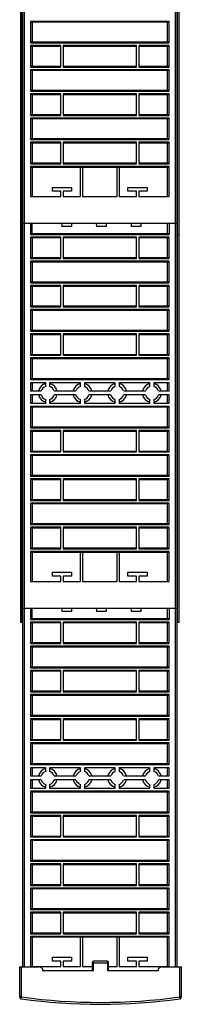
# Model space of a CAD drawing. Header units: millimetres. Extents: x 381 to 465, y 79 to 1097.
# Tile 1 of 2: x 381 to 465, y 79 to 588. Entities that reach past the tile are written whole.
import ezdxf

# ---------------------------------------------------------------- set-up
doc = ezdxf.new("R2010")
doc.units = ezdxf.units.MM
doc.header["$LTSCALE"] = 76.950113
doc.layers.get('0').update_dxf_attribs({"linetype": 'CONTINUOUS'})

msp = doc.modelspace()

# ---------------------------------------------------------------- linework, layer by layer
at = {"color": 7}
for p, q in [((381.77, 276.07), (381.77, 1078.07)), ((382.47, 276.07), (382.47, 1078.07)), ((382.67, 1078.07), (382.67, 98.07)), ((383.67, 98.07), (383.67, 1078.07)), ((461.87, 1078.07), (461.87, 98.07)), ((462.87, 98.07), (462.87, 1078.07)), ((462.99, 276.07), (462.99, 1078.07)), ((463.69, 1078.07), (463.69, 276.07)), ((386.87, 586.84), (386.87, 575.74)), ((458.67, 586.84), (386.87, 586.84)), ((386.93, 586.54), (458.62, 586.54)), ((387.67, 586.54), (387.67, 576.04)), ((457.87, 576.04), (457.87, 586.54)), ((458.67, 575.74), (458.67, 586.84)), ((386.87, 575.74), (458.67, 575.74)), ((458.62, 576.04), (386.93, 576.04)), ((386.87, 574.34), (386.87, 563.24)), ((402.57, 574.34), (386.87, 574.34)), ((386.93, 574.04), (402.57, 574.04)), ((387.67, 574.04), (387.67, 563.54)), ((402.57, 563.24), (402.57, 574.34)), ((403.77, 574.34), (403.77, 563.24)), ((441.77, 574.34), (403.77, 574.34)), ((403.77, 574.04), (441.77, 574.04)), ((441.77, 563.24), (441.77, 574.34)), ((458.67, 574.34), (442.97, 574.34)), ((442.97, 574.34), (442.97, 563.24)), ((442.97, 574.04), (458.62, 574.04)), ((457.87, 563.54), (457.87, 574.04)), ((458.67, 563.24), (458.67, 574.34)), ((386.87, 563.24), (402.57, 563.24)), ((386.87, 561.84), (386.87, 550.74)), ((458.67, 561.84), (386.87, 561.84)), ((402.57, 563.54), (386.93, 563.54)), ((386.93, 561.54), (458.62, 561.54)), ((387.67, 561.54), (387.67, 551.04)), ((441.77, 563.54), (403.77, 563.54)), ((403.77, 563.24), (441.77, 563.24)), ((458.62, 563.54), (442.97, 563.54)), ((442.97, 563.24), (458.67, 563.24)), ((457.87, 551.04), (457.87, 561.54)), ((458.67, 550.74), (458.67, 561.84)), ((382.67, 559.77), (382.47, 559.77)), ((462.99, 559.77), (462.87, 559.77)), ((386.87, 550.74), (458.67, 550.74)), ((458.62, 551.04), (386.93, 551.04)), ((382.47, 544.77), (382.67, 544.77)), ((386.87, 549.34), (386.87, 538.24)), ((402.57, 549.34), (386.87, 549.34)), ((386.93, 549.04), (402.57, 549.04)), ((387.67, 549.04), (387.67, 538.54)), ((402.57, 538.24), (402.57, 549.34)), ((441.77, 549.34), (403.77, 549.34)), ((403.77, 549.34), (403.77, 538.24)), ((403.77, 549.04), (441.77, 549.04)), ((441.77, 538.24), (441.77, 549.34)), ((458.67, 549.34), (442.97, 549.34)), ((442.97, 549.34), (442.97, 538.24)), ((442.97, 549.04), (458.62, 549.04)), ((457.87, 538.54), (457.87, 549.04)), ((458.67, 538.24), (458.67, 549.34)), ((462.87, 544.77), (462.99, 544.77)), ((386.87, 538.24), (402.57, 538.24)), ((386.87, 536.84), (386.87, 525.74)), ((458.67, 536.84), (386.87, 536.84)), ((402.57, 538.54), (386.93, 538.54)), ((386.93, 536.54), (458.62, 536.54)), ((387.67, 536.54), (387.67, 526.04)), ((441.77, 538.54), (403.77, 538.54)), ((403.77, 538.24), (441.77, 538.24)), ((458.62, 538.54), (442.97, 538.54)), ((442.97, 538.24), (458.67, 538.24)), ((457.87, 526.04), (457.87, 536.54)), ((458.67, 525.74), (458.67, 536.84)), ((386.87, 525.74), (458.67, 525.74)), ((402.57, 524.34), (386.87, 524.34)), ((386.87, 524.34), (386.87, 513.24)), ((458.62, 526.04), (386.93, 526.04)), ((402.57, 513.24), (402.57, 524.34)), ((441.77, 524.34), (403.77, 524.34)), ((403.77, 524.34), (403.77, 513.24)), ((441.77, 513.24), (441.77, 524.34)), ((458.67, 524.34), (442.97, 524.34)), ((442.97, 524.34), (442.97, 513.24)), ((458.67, 513.24), (458.67, 524.34)), ((386.93, 524.04), (402.57, 524.04)), ((387.67, 524.04), (387.67, 513.54)), ((403.77, 524.04), (441.77, 524.04)), ((442.97, 524.04), (458.62, 524.04)), ((457.87, 513.54), (457.87, 524.04)), ((386.87, 513.24), (402.57, 513.24)), ((458.67, 511.84), (386.87, 511.84)), ((386.87, 511.84), (386.87, 496.29)), ((402.57, 513.54), (386.93, 513.54)), ((386.93, 511.54), (458.62, 511.54)), ((387.67, 511.54), (387.67, 496.29)), ((441.77, 513.54), (403.77, 513.54)), ((403.77, 513.24), (441.77, 513.24)), ((412.77, 496.29), (412.77, 511.54)), ((413.77, 511.54), (413.77, 496.29)), ((431.77, 496.29), (431.77, 511.54)), ((432.77, 511.54), (432.77, 496.29)), ((458.62, 513.54), (442.97, 513.54)), ((442.97, 513.24), (458.67, 513.24)), ((457.87, 496.29), (457.87, 511.54)), ((458.67, 496.29), (458.67, 511.84)), ((382.67, 506.27), (382.47, 506.27)), ((462.99, 506.27), (462.87, 506.27)), ((398.17, 501.04), (408.17, 501.04)), ((398.17, 499.04), (398.17, 501.04)), ((402.57, 499.04), (398.17, 499.04)), ((402.57, 496.29), (402.57, 499.04)), ((408.17, 499.04), (403.77, 499.04)), ((403.77, 499.04), (403.77, 496.29)), ((408.17, 501.04), (408.17, 499.04)), ((437.37, 501.04), (447.37, 501.04)), ((437.37, 499.04), (437.37, 501.04)), ((441.77, 499.04), (437.37, 499.04)), ((441.77, 496.29), (441.77, 499.04)), ((447.37, 499.04), (442.97, 499.04)), ((442.97, 499.04), (442.97, 496.29)), ((447.37, 501.04), (447.37, 499.04)), ((386.87, 496.29), (402.57, 496.29)), ((403.77, 496.29), (412.77, 496.29)), ((413.77, 496.29), (431.77, 496.29)), ((432.77, 496.29), (441.77, 496.29)), ((442.97, 496.29), (458.67, 496.29)), ((382.47, 491.27), (382.67, 491.27)), ((462.87, 491.27), (462.99, 491.27)), ((382.67, 482.59), (462.87, 482.59)), ((386.87, 482.59), (386.87, 476.74)), ((387.67, 477.04), (387.67, 482.59)), ((402.94, 482.59), (403, 480.76)), ((408.09, 480.76), (403, 480.76)), ((408.09, 482.59), (408.09, 480.76)), ((420.94, 482.59), (421, 480.76)), ((426.09, 480.76), (421, 480.76)), ((426.09, 482.59), (426.09, 480.76)), ((438.94, 482.59), (439, 480.76)), ((444.09, 480.76), (439, 480.76)), ((444.09, 482.59), (444.09, 480.76)), ((457.87, 477.04), (457.87, 482.59)), ((458.67, 482.59), (458.67, 476.74)), ((382.67, 476.57), (381.77, 476.57)), ((386.87, 476.74), (458.67, 476.74)), ((402.57, 475.34), (386.87, 475.34)), ((386.87, 475.34), (386.87, 464.24)), ((458.62, 477.04), (386.93, 477.04)), ((386.93, 475.04), (402.57, 475.04)), ((387.67, 475.04), (387.67, 464.54)), ((402.57, 464.24), (402.57, 475.34)), ((441.77, 475.34), (403.77, 475.34)), ((403.77, 475.34), (403.77, 464.24)), ((403.77, 475.04), (441.77, 475.04)), ((441.77, 464.24), (441.77, 475.34)), ((458.67, 475.34), (442.97, 475.34)), ((442.97, 475.34), (442.97, 464.24)), ((442.97, 475.04), (458.62, 475.04)), ((457.87, 464.54), (457.87, 475.04)), ((458.67, 464.24), (458.67, 475.34)), ((463.69, 476.57), (462.87, 476.57)), ((382.67, 467.67), (382.47, 467.67)), ((386.87, 464.24), (402.57, 464.24)), ((402.57, 464.54), (386.93, 464.54)), ((441.77, 464.54), (403.77, 464.54)), ((403.77, 464.24), (441.77, 464.24)), ((458.62, 464.54), (442.97, 464.54)), ((442.97, 464.24), (458.67, 464.24)), ((462.99, 467.67), (462.87, 467.67)), ((458.67, 462.84), (386.87, 462.84)), ((386.87, 462.84), (386.87, 451.74)), ((386.93, 462.54), (458.62, 462.54)), ((387.67, 462.54), (387.67, 452.04)), ((457.87, 452.04), (457.87, 462.54)), ((458.67, 451.74), (458.67, 462.84)), ((382.47, 452.67), (382.67, 452.67)), ((386.87, 451.74), (458.67, 451.74)), ((402.57, 450.34), (386.87, 450.34)), ((386.87, 450.34), (386.87, 439.24)), ((458.62, 452.04), (386.93, 452.04)), ((386.93, 450.04), (402.57, 450.04)), ((387.67, 450.04), (387.67, 439.54)), ((402.57, 439.24), (402.57, 450.34)), ((441.77, 450.34), (403.77, 450.34)), ((403.77, 450.34), (403.77, 439.24)), ((403.77, 450.04), (441.77, 450.04)), ((441.77, 439.24), (441.77, 450.34)), ((458.67, 450.34), (442.97, 450.34)), ((442.97, 450.34), (442.97, 439.24)), ((442.97, 450.04), (458.62, 450.04)), ((457.87, 439.54), (457.87, 450.04)), ((458.67, 439.24), (458.67, 450.34)), ((462.87, 452.67), (462.99, 452.67)), ((386.87, 439.24), (402.57, 439.24)), ((458.67, 437.84), (386.87, 437.84)), ((386.87, 437.84), (386.87, 426.74)), ((402.57, 439.54), (386.93, 439.54)), ((441.77, 439.54), (403.77, 439.54)), ((403.77, 439.24), (441.77, 439.24)), ((458.62, 439.54), (442.97, 439.54)), ((442.97, 439.24), (458.67, 439.24)), ((458.67, 426.74), (458.67, 437.84)), ((386.93, 437.54), (458.62, 437.54)), ((387.67, 437.54), (387.67, 427.04)), ((457.87, 427.04), (457.87, 437.54)), ((386.87, 426.74), (458.67, 426.74)), ((402.57, 425.34), (386.87, 425.34)), ((386.87, 425.34), (386.87, 414.24)), ((458.62, 427.04), (386.93, 427.04)), ((386.93, 425.04), (402.57, 425.04)), ((387.67, 425.04), (387.67, 414.54)), ((402.57, 414.24), (402.57, 425.34)), ((441.77, 425.34), (403.77, 425.34)), ((403.77, 425.34), (403.77, 414.24)), ((403.77, 425.04), (441.77, 425.04)), ((441.77, 414.24), (441.77, 425.34)), ((458.67, 425.34), (442.97, 425.34)), ((442.97, 425.34), (442.97, 414.24)), ((442.97, 425.04), (458.62, 425.04)), ((457.87, 414.54), (457.87, 425.04)), ((458.67, 414.24), (458.67, 425.34)), ((382.67, 413.47), (382.47, 413.47)), ((386.87, 414.24), (402.57, 414.24)), ((458.67, 412.84), (386.87, 412.84)), ((386.87, 412.84), (386.87, 401.74)), ((402.57, 414.54), (386.93, 414.54)), ((386.93, 412.54), (458.62, 412.54)), ((387.67, 412.54), (387.67, 402.04)), ((441.77, 414.54), (403.77, 414.54)), ((403.77, 414.24), (441.77, 414.24)), ((458.62, 414.54), (442.97, 414.54)), ((442.97, 414.24), (458.67, 414.24)), ((457.87, 402.04), (457.87, 412.54)), ((458.67, 401.74), (458.67, 412.84)), ((462.99, 413.47), (462.87, 413.47)), ((382.47, 398.47), (382.67, 398.47)), ((386.87, 401.74), (458.67, 401.74)), ((394.77, 400.04), (386.87, 400.04)), ((386.87, 400.04), (386.87, 395.79)), ((458.62, 402.04), (386.93, 402.04)), ((387.67, 400.04), (387.67, 395.79)), ((394.77, 398.15), (394.77, 400.04)), ((412.77, 400.04), (396.77, 400.04)), ((396.77, 400.04), (396.77, 398.15)), ((412.77, 398.15), (412.77, 400.04)), ((430.77, 400.04), (414.77, 400.04)), ((414.77, 400.04), (414.77, 398.15)), ((430.77, 398.15), (430.77, 400.04)), ((448.77, 400.04), (432.77, 400.04)), ((432.77, 400.04), (432.77, 398.15)), ((448.77, 398.15), (448.77, 400.04)), ((458.67, 400.04), (450.77, 400.04)), ((450.77, 400.04), (450.77, 398.15)), ((457.87, 395.79), (457.87, 400.04)), ((458.67, 395.79), (458.67, 400.04)), ((462.87, 398.47), (462.99, 398.47)), ((386.87, 395.79), (392.42, 395.79)), ((392.42, 393.79), (386.87, 393.79)), ((386.87, 393.79), (386.87, 389.54)), ((387.67, 393.79), (387.67, 389.54)), ((399.13, 395.79), (410.42, 395.79)), ((410.42, 393.79), (399.13, 393.79)), ((417.13, 395.79), (428.42, 395.79)), ((428.42, 393.79), (417.13, 393.79)), ((435.13, 395.79), (446.42, 395.79)), ((446.42, 393.79), (435.13, 393.79)), ((453.13, 395.79), (458.67, 395.79)), ((458.67, 393.79), (453.13, 393.79)), ((457.87, 389.54), (457.87, 393.79)), ((458.67, 389.54), (458.67, 393.79)), ((386.87, 389.54), (394.77, 389.54)), ((458.67, 387.84), (386.87, 387.84)), ((386.87, 387.84), (386.87, 376.74)), ((386.93, 387.54), (458.62, 387.54)), ((387.67, 387.54), (387.67, 377.04)), ((394.77, 389.54), (394.77, 391.44)), ((396.77, 391.44), (396.77, 389.54)), ((396.77, 389.54), (412.77, 389.54)), ((412.77, 389.54), (412.77, 391.44)), ((414.77, 391.44), (414.77, 389.54)), ((414.77, 389.54), (430.77, 389.54)), ((430.77, 389.54), (430.77, 391.44)), ((432.77, 391.44), (432.77, 389.54)), ((432.77, 389.54), (448.77, 389.54)), ((448.77, 389.54), (448.77, 391.44)), ((450.77, 391.44), (450.77, 389.54)), ((450.77, 389.54), (458.67, 389.54)), ((457.87, 377.04), (457.87, 387.54)), ((458.67, 376.74), (458.67, 387.84)), ((386.87, 376.74), (458.67, 376.74)), ((458.62, 377.04), (386.93, 377.04)), ((402.57, 375.34), (386.87, 375.34)), ((386.87, 375.34), (386.87, 364.24)), ((386.93, 375.04), (402.57, 375.04)), ((387.67, 375.04), (387.67, 364.54)), ((402.57, 364.24), (402.57, 375.34)), ((441.77, 375.34), (403.77, 375.34)), ((403.77, 375.34), (403.77, 364.24)), ((403.77, 375.04), (441.77, 375.04)), ((441.77, 364.24), (441.77, 375.34)), ((458.67, 375.34), (442.97, 375.34)), ((442.97, 375.34), (442.97, 364.24)), ((442.97, 375.04), (458.62, 375.04)), ((457.87, 364.54), (457.87, 375.04)), ((458.67, 364.24), (458.67, 375.34)), ((386.87, 364.24), (402.57, 364.24)), ((458.67, 362.84), (386.87, 362.84)), ((386.87, 362.84), (386.87, 351.74)), ((402.57, 364.54), (386.93, 364.54)), ((386.93, 362.54), (458.62, 362.54)), ((387.67, 362.54), (387.67, 352.04)), ((441.77, 364.54), (403.77, 364.54)), ((403.77, 364.24), (441.77, 364.24)), ((458.62, 364.54), (442.97, 364.54)), ((442.97, 364.24), (458.67, 364.24)), ((457.87, 352.04), (457.87, 362.54)), ((458.67, 351.74), (458.67, 362.84)), ((382.67, 359.27), (382.47, 359.27)), ((462.99, 359.27), (462.87, 359.27)), ((386.87, 351.74), (458.67, 351.74)), ((458.62, 352.04), (386.93, 352.04)), ((402.57, 350.34), (386.87, 350.34)), ((386.87, 350.34), (386.87, 339.24)), ((386.93, 350.04), (402.57, 350.04)), ((387.67, 350.04), (387.67, 339.54)), ((402.57, 339.24), (402.57, 350.34)), ((441.77, 350.34), (403.77, 350.34)), ((403.77, 350.34), (403.77, 339.24)), ((403.77, 350.04), (441.77, 350.04)), ((441.77, 339.24), (441.77, 350.34)), ((458.67, 350.34), (442.97, 350.34)), ((442.97, 350.34), (442.97, 339.24)), ((442.97, 350.04), (458.62, 350.04)), ((457.87, 339.54), (457.87, 350.04)), ((458.67, 339.24), (458.67, 350.34)), ((382.47, 344.27), (382.67, 344.27)), ((462.87, 344.27), (462.99, 344.27)), ((386.87, 339.24), (402.57, 339.24)), ((458.67, 337.84), (386.87, 337.84)), ((386.87, 337.84), (386.87, 326.74)), ((402.57, 339.54), (386.93, 339.54)), ((386.93, 337.54), (458.62, 337.54)), ((387.67, 337.54), (387.67, 327.04)), ((441.77, 339.54), (403.77, 339.54)), ((403.77, 339.24), (441.77, 339.24)), ((458.62, 339.54), (442.97, 339.54)), ((442.97, 339.24), (458.67, 339.24)), ((457.87, 327.04), (457.87, 337.54)), ((458.67, 326.74), (458.67, 337.84)), ((386.87, 326.74), (458.67, 326.74)), ((458.62, 327.04), (386.93, 327.04)), ((402.57, 325.34), (386.87, 325.34)), ((386.87, 325.34), (386.87, 314.24)), ((386.93, 325.04), (402.57, 325.04)), ((387.67, 325.04), (387.67, 314.54)), ((402.57, 314.24), (402.57, 325.34)), ((441.77, 325.34), (403.77, 325.34)), ((403.77, 325.34), (403.77, 314.24)), ((403.77, 325.04), (441.77, 325.04)), ((441.77, 314.24), (441.77, 325.34)), ((458.67, 325.34), (442.97, 325.34)), ((442.97, 325.34), (442.97, 314.24)), ((442.97, 325.04), (458.62, 325.04)), ((457.87, 314.54), (457.87, 325.04)), ((458.67, 314.24), (458.67, 325.34)), ((386.87, 314.24), (402.57, 314.24)), ((458.67, 312.84), (386.87, 312.84)), ((386.87, 312.84), (386.87, 297.29)), ((402.57, 314.54), (386.93, 314.54)), ((386.93, 312.54), (458.62, 312.54)), ((387.67, 312.54), (387.67, 297.29)), ((441.77, 314.54), (403.77, 314.54)), ((403.77, 314.24), (441.77, 314.24)), ((412.77, 297.29), (412.77, 312.54)), ((413.77, 312.54), (413.77, 297.29)), ((431.77, 297.29), (431.77, 312.54)), ((432.77, 312.54), (432.77, 297.29)), ((458.62, 314.54), (442.97, 314.54)), ((442.97, 314.24), (458.67, 314.24)), ((457.87, 297.29), (457.87, 312.54)), ((458.67, 297.29), (458.67, 312.84)), ((382.67, 305.77), (382.47, 305.77)), ((462.99, 305.77), (462.87, 305.77)), ((398.17, 302.04), (408.17, 302.04)), ((398.17, 300.04), (398.17, 302.04)), ((408.17, 302.04), (408.17, 300.04)), ((437.37, 302.04), (447.37, 302.04)), ((437.37, 300.04), (437.37, 302.04)), ((447.37, 302.04), (447.37, 300.04)), ((386.87, 297.29), (402.57, 297.29)), ((402.57, 300.04), (398.17, 300.04)), ((402.57, 297.29), (402.57, 300.04)), ((408.17, 300.04), (403.77, 300.04)), ((403.77, 300.04), (403.77, 297.29)), ((403.77, 297.29), (412.77, 297.29)), ((413.77, 297.29), (431.77, 297.29)), ((432.77, 297.29), (441.77, 297.29)), ((441.77, 300.04), (437.37, 300.04)), ((441.77, 297.29), (441.77, 300.04)), ((447.37, 300.04), (442.97, 300.04)), ((442.97, 300.04), (442.97, 297.29)), ((442.97, 297.29), (458.67, 297.29)), ((382.47, 290.77), (382.67, 290.77)), ((462.87, 290.77), (462.99, 290.77)), ((382.67, 283.59), (462.87, 283.59)), ((386.87, 283.59), (386.87, 277.74)), ((387.67, 278.04), (387.67, 283.59)), ((402.94, 283.59), (403, 281.76)), ((408.09, 281.76), (403, 281.76)), ((408.09, 283.59), (408.09, 281.76)), ((420.94, 283.59), (421, 281.76)), ((426.09, 281.76), (421, 281.76)), ((426.09, 283.59), (426.09, 281.76)), ((438.94, 283.59), (439, 281.76)), ((444.09, 281.76), (439, 281.76)), ((444.09, 283.59), (444.09, 281.76)), ((457.87, 278.04), (457.87, 283.59)), ((458.67, 283.59), (458.67, 277.74)), ((382.67, 276.07), (381.77, 276.07)), ((386.87, 277.74), (458.67, 277.74)), ((402.57, 276.34), (386.87, 276.34)), ((386.87, 276.34), (386.87, 265.24)), ((458.62, 278.04), (386.93, 278.04)), ((386.93, 276.04), (402.57, 276.04)), ((387.67, 276.04), (387.67, 265.54)), ((402.57, 265.24), (402.57, 276.34)), ((441.77, 276.34), (403.77, 276.34)), ((403.77, 276.34), (403.77, 265.24)), ((403.77, 276.04), (441.77, 276.04)), ((441.77, 265.24), (441.77, 276.34)), ((458.67, 276.34), (442.97, 276.34)), ((442.97, 276.34), (442.97, 265.24)), ((442.97, 276.04), (458.62, 276.04)), ((457.87, 265.54), (457.87, 276.04)), ((458.67, 265.24), (458.67, 276.34)), ((463.69, 276.07), (462.87, 276.07)), ((386.87, 265.24), (402.57, 265.24)), ((402.57, 265.54), (386.93, 265.54)), ((441.77, 265.54), (403.77, 265.54)), ((403.77, 265.24), (441.77, 265.24)), ((458.62, 265.54), (442.97, 265.54)), ((442.97, 265.24), (458.67, 265.24)), ((458.67, 263.84), (386.87, 263.84)), ((386.87, 263.84), (386.87, 252.74)), ((386.93, 263.54), (458.62, 263.54)), ((387.67, 263.54), (387.67, 253.04)), ((457.87, 253.04), (457.87, 263.54)), ((458.67, 252.74), (458.67, 263.84)), ((386.87, 252.74), (458.67, 252.74)), ((402.57, 251.34), (386.87, 251.34)), ((386.87, 251.34), (386.87, 240.24)), ((458.62, 253.04), (386.93, 253.04)), ((386.93, 251.04), (402.57, 251.04)), ((387.67, 251.04), (387.67, 240.54)), ((402.57, 240.24), (402.57, 251.34)), ((441.77, 251.34), (403.77, 251.34)), ((403.77, 251.34), (403.77, 240.24)), ((403.77, 251.04), (441.77, 251.04)), ((441.77, 240.24), (441.77, 251.34)), ((458.67, 251.34), (442.97, 251.34)), ((442.97, 251.34), (442.97, 240.24)), ((442.97, 251.04), (458.62, 251.04)), ((457.87, 240.54), (457.87, 251.04)), ((458.67, 240.24), (458.67, 251.34)), ((386.87, 240.24), (402.57, 240.24)), ((402.57, 240.54), (386.93, 240.54)), ((441.77, 240.54), (403.77, 240.54)), ((403.77, 240.24), (441.77, 240.24)), ((458.62, 240.54), (442.97, 240.54)), ((442.97, 240.24), (458.67, 240.24)), ((458.67, 238.84), (386.87, 238.84)), ((386.87, 238.84), (386.87, 227.74)), ((386.93, 238.54), (458.62, 238.54)), ((387.67, 238.54), (387.67, 228.04)), ((457.87, 228.04), (457.87, 238.54)), ((458.67, 227.74), (458.67, 238.84)), ((386.87, 227.74), (458.67, 227.74)), ((402.57, 226.34), (386.87, 226.34)), ((386.87, 226.34), (386.87, 215.24)), ((458.62, 228.04), (386.93, 228.04)), ((386.93, 226.04), (402.57, 226.04)), ((387.67, 226.04), (387.67, 215.54)), ((402.57, 215.24), (402.57, 226.34)), ((441.77, 226.34), (403.77, 226.34)), ((403.77, 226.34), (403.77, 215.24)), ((403.77, 226.04), (441.77, 226.04)), ((441.77, 215.24), (441.77, 226.34)), ((458.67, 226.34), (442.97, 226.34)), ((442.97, 226.34), (442.97, 215.24)), ((442.97, 226.04), (458.62, 226.04)), ((457.87, 215.54), (457.87, 226.04)), ((458.67, 215.24), (458.67, 226.34)), ((386.87, 215.24), (402.57, 215.24)), ((458.67, 213.84), (386.87, 213.84)), ((386.87, 213.84), (386.87, 202.74)), ((402.57, 215.54), (386.93, 215.54)), ((441.77, 215.54), (403.77, 215.54)), ((403.77, 215.24), (441.77, 215.24)), ((458.62, 215.54), (442.97, 215.54)), ((442.97, 215.24), (458.67, 215.24)), ((458.67, 202.74), (458.67, 213.84)), ((386.93, 213.54), (458.62, 213.54)), ((387.67, 213.54), (387.67, 203.04)), ((457.87, 203.04), (457.87, 213.54)), ((386.87, 202.74), (458.67, 202.74)), ((394.77, 201.04), (386.87, 201.04)), ((386.87, 201.04), (386.87, 196.79)), ((458.62, 203.04), (386.93, 203.04)), ((387.67, 201.04), (387.67, 196.79)), ((394.77, 199.15), (394.77, 201.04)), ((412.77, 201.04), (396.77, 201.04)), ((396.77, 201.04), (396.77, 199.15)), ((412.77, 199.15), (412.77, 201.04)), ((430.77, 201.04), (414.77, 201.04)), ((414.77, 201.04), (414.77, 199.15)), ((430.77, 199.15), (430.77, 201.04)), ((448.77, 201.04), (432.77, 201.04)), ((432.77, 201.04), (432.77, 199.15)), ((448.77, 199.15), (448.77, 201.04)), ((458.67, 201.04), (450.77, 201.04)), ((450.77, 201.04), (450.77, 199.15)), ((457.87, 196.79), (457.87, 201.04)), ((458.67, 196.79), (458.67, 201.04)), ((386.87, 196.79), (392.42, 196.79)), ((392.42, 194.79), (386.87, 194.79)), ((386.87, 194.79), (386.87, 190.54)), ((387.67, 194.79), (387.67, 190.54)), ((399.13, 196.79), (410.42, 196.79)), ((410.42, 194.79), (399.13, 194.79)), ((417.13, 196.79), (428.42, 196.79)), ((428.42, 194.79), (417.13, 194.79)), ((435.13, 196.79), (446.42, 196.79)), ((446.42, 194.79), (435.13, 194.79)), ((453.13, 196.79), (458.67, 196.79)), ((458.67, 194.79), (453.13, 194.79)), ((457.87, 190.54), (457.87, 194.79)), ((458.67, 190.54), (458.67, 194.79)), ((386.87, 190.54), (394.77, 190.54)), ((458.67, 188.84), (386.87, 188.84)), ((386.87, 188.84), (386.87, 177.74)), ((386.93, 188.54), (458.62, 188.54)), ((387.67, 188.54), (387.67, 178.04)), ((394.77, 190.54), (394.77, 192.44)), ((396.77, 192.44), (396.77, 190.54)), ((396.77, 190.54), (412.77, 190.54)), ((412.77, 190.54), (412.77, 192.44)), ((414.77, 192.44), (414.77, 190.54)), ((414.77, 190.54), (430.77, 190.54)), ((430.77, 190.54), (430.77, 192.44)), ((432.77, 192.44), (432.77, 190.54)), ((432.77, 190.54), (448.77, 190.54)), ((448.77, 190.54), (448.77, 192.44)), ((450.77, 192.44), (450.77, 190.54)), ((450.77, 190.54), (458.67, 190.54)), ((457.87, 178.04), (457.87, 188.54)), ((458.67, 177.74), (458.67, 188.84)), ((386.87, 177.74), (458.67, 177.74)), ((402.57, 176.34), (386.87, 176.34)), ((386.87, 176.34), (386.87, 165.24)), ((458.62, 178.04), (386.93, 178.04)), ((386.93, 176.04), (402.57, 176.04)), ((387.67, 176.04), (387.67, 165.54)), ((402.57, 165.24), (402.57, 176.34)), ((441.77, 176.34), (403.77, 176.34)), ((403.77, 176.34), (403.77, 165.24)), ((403.77, 176.04), (441.77, 176.04)), ((441.77, 165.24), (441.77, 176.34)), ((458.67, 176.34), (442.97, 176.34)), ((442.97, 176.34), (442.97, 165.24)), ((442.97, 176.04), (458.62, 176.04)), ((457.87, 165.54), (457.87, 176.04)), ((458.67, 165.24), (458.67, 176.34)), ((386.87, 165.24), (402.57, 165.24)), ((458.67, 163.84), (386.87, 163.84)), ((386.87, 163.84), (386.87, 152.74)), ((402.57, 165.54), (386.93, 165.54)), ((386.93, 163.54), (458.62, 163.54)), ((387.67, 163.54), (387.67, 153.04)), ((441.77, 165.54), (403.77, 165.54)), ((403.77, 165.24), (441.77, 165.24)), ((458.62, 165.54), (442.97, 165.54)), ((442.97, 165.24), (458.67, 165.24)), ((457.87, 153.04), (457.87, 163.54)), ((458.67, 152.74), (458.67, 163.84)), ((386.87, 152.74), (458.67, 152.74)), ((458.62, 153.04), (386.93, 153.04)), ((402.57, 151.34), (386.87, 151.34)), ((386.87, 151.34), (386.87, 140.24)), ((386.93, 151.04), (402.57, 151.04)), ((387.67, 151.04), (387.67, 140.54)), ((402.57, 140.24), (402.57, 151.34)), ((441.77, 151.34), (403.77, 151.34)), ((403.77, 151.34), (403.77, 140.24)), ((403.77, 151.04), (441.77, 151.04)), ((441.77, 140.24), (441.77, 151.34)), ((458.67, 151.34), (442.97, 151.34)), ((442.97, 151.34), (442.97, 140.24)), ((442.97, 151.04), (458.62, 151.04)), ((457.87, 140.54), (457.87, 151.04)), ((458.67, 140.24), (458.67, 151.34)), ((386.87, 140.24), (402.57, 140.24)), ((458.67, 138.84), (386.87, 138.84)), ((386.87, 138.84), (386.87, 127.74)), ((402.57, 140.54), (386.93, 140.54)), ((386.93, 138.54), (458.62, 138.54)), ((387.67, 138.54), (387.67, 128.04)), ((441.77, 140.54), (403.77, 140.54)), ((403.77, 140.24), (441.77, 140.24)), ((458.62, 140.54), (442.97, 140.54)), ((442.97, 140.24), (458.67, 140.24)), ((457.87, 128.04), (457.87, 138.54)), ((458.67, 127.74), (458.67, 138.84)), ((386.87, 127.74), (458.67, 127.74)), ((458.62, 128.04), (386.93, 128.04)), ((402.57, 126.34), (386.87, 126.34)), ((386.87, 126.34), (386.87, 115.24)), ((386.93, 126.04), (402.57, 126.04)), ((387.67, 126.04), (387.67, 115.54)), ((402.57, 115.24), (402.57, 126.34)), ((441.77, 126.34), (403.77, 126.34)), ((403.77, 126.34), (403.77, 115.24)), ((403.77, 126.04), (441.77, 126.04)), ((441.77, 115.24), (441.77, 126.34)), ((458.67, 126.34), (442.97, 126.34)), ((442.97, 126.34), (442.97, 115.24)), ((442.97, 126.04), (458.62, 126.04)), ((457.87, 115.54), (457.87, 126.04)), ((458.67, 115.24), (458.67, 126.34)), ((386.87, 115.24), (402.57, 115.24)), ((458.67, 113.84), (386.87, 113.84)), ((386.87, 113.84), (386.87, 98.29)), ((402.57, 115.54), (386.93, 115.54)), ((386.93, 113.54), (458.62, 113.54)), ((387.67, 113.54), (387.67, 98.29)), ((441.77, 115.54), (403.77, 115.54)), ((403.77, 115.24), (441.77, 115.24)), ((412.77, 98.29), (412.77, 113.54)), ((413.77, 113.54), (413.77, 98.29)), ((431.77, 98.29), (431.77, 113.54)), ((432.77, 113.54), (432.77, 98.29)), ((458.62, 115.54), (442.97, 115.54)), ((442.97, 115.24), (458.67, 115.24)), ((457.87, 98.29), (457.87, 113.54)), ((458.67, 98.29), (458.67, 113.84)), ((398.17, 103.04), (408.17, 103.04)), ((398.17, 101.04), (398.17, 103.04)), ((408.17, 103.04), (408.17, 101.04)), ((437.37, 103.04), (447.37, 103.04)), ((437.37, 101.04), (437.37, 103.04)), ((447.37, 103.04), (447.37, 101.04)), ((381.22, 98.07), (391.32, 98.07)), ((381.22, 98.07), (381.22, 82.53)), ((382.22, 82.53), (382.22, 98.07)), ((386.87, 98.29), (402.57, 98.29)), ((402.57, 101.04), (398.17, 101.04)), ((402.57, 98.29), (402.57, 101.04)), ((408.17, 101.04), (403.77, 101.04)), ((403.77, 101.04), (403.77, 98.29)), ((403.77, 98.29), (412.77, 98.29)), ((413.77, 98.29), (418.92, 98.29)), ((418.92, 96.07), (418.92, 100.57)), ((418.92, 100.22), (427.32, 100.22)), ((426.82, 101.07), (419.42, 101.07)), ((419.42, 96.07), (419.42, 101.07)), ((426.82, 101.07), (426.82, 96.07)), ((427.32, 96.07), (427.32, 100.57)), ((427.32, 98.29), (431.77, 98.29)), ((432.77, 98.29), (441.77, 98.29)), ((441.77, 101.04), (437.37, 101.04)), ((441.77, 98.29), (441.77, 101.04)), ((447.37, 101.04), (442.97, 101.04)), ((442.97, 101.04), (442.97, 98.29)), ((442.97, 98.29), (458.67, 98.29)), ((454.92, 98.07), (465.02, 98.07)), ((464.02, 98.07), (464.02, 82.53)), ((465.02, 82.53), (465.02, 98.07)), ((419.42, 96.07), (393.32, 96.07)), ((452.92, 96.07), (426.82, 96.07)), ((382.22, 82.53), (381.22, 82.53)), ((382.09, 81.54), (382.22, 82.53)), ((465.02, 82.53), (464.02, 82.53)), ((464.02, 82.53), (464.16, 81.54))]:
    msp.add_line(p, q, dxfattribs=at)
for centre, radius, start, end in [((395.77, 394.79), 4.9, 101.7757, 168.2243), ((395.77, 394.79), 3.5, 106.6015, 163.3985), ((395.77, 394.79), 4.9, 11.7757, 78.2243), ((395.77, 394.79), 3.5, 16.6015, 73.3984), ((413.77, 394.79), 4.9, 101.7757, 168.2243), ((413.77, 394.79), 3.5, 106.6015, 163.3985), ((413.77, 394.79), 4.9, 11.7757, 78.2243), ((413.77, 394.79), 3.5, 16.6015, 73.3985), ((431.77, 394.79), 4.9, 101.7757, 168.2243), ((431.77, 394.79), 3.5, 106.6015, 163.3985), ((431.77, 394.79), 4.9, 11.7757, 78.2243), ((431.77, 394.79), 3.5, 16.6015, 73.3985), ((449.77, 394.79), 4.9, 101.7757, 168.2243), ((449.77, 394.79), 3.5, 106.6015, 163.3985), ((449.77, 394.79), 4.9, 11.7757, 78.2243), ((449.77, 394.79), 3.5, 16.6015, 73.3985), ((395.77, 394.79), 4.9, 191.7757, 258.2243), ((395.77, 394.79), 3.5, 196.6015, 253.3985), ((395.77, 394.79), 4.9, 281.7757, 348.2243), ((395.77, 394.79), 3.5, 286.6015, 343.3985), ((413.77, 394.79), 4.9, 191.7757, 258.2243), ((413.77, 394.79), 3.5, 196.6015, 253.3985), ((413.77, 394.79), 4.9, 281.7757, 348.2243), ((413.77, 394.79), 3.5, 286.6015, 343.3985), ((431.77, 394.79), 4.9, 191.7757, 258.2243), ((431.77, 394.79), 3.5, 196.6015, 253.3985), ((431.77, 394.79), 4.9, 281.7757, 348.2243), ((431.77, 394.79), 3.5, 286.6015, 343.3985), ((449.77, 394.79), 4.9, 191.7757, 258.2243), ((449.77, 394.79), 3.5, 196.6015, 253.3985), ((449.77, 394.79), 4.9, 281.7757, 348.2243), ((449.77, 394.79), 3.5, 286.6015, 343.3985), ((395.77, 195.79), 4.9, 101.7757, 168.2243), ((395.77, 195.79), 3.5, 106.6015, 163.3985), ((395.77, 195.79), 4.9, 11.7757, 78.2243), ((395.77, 195.79), 3.5, 16.6015, 73.3984), ((413.77, 195.79), 4.9, 101.7757, 168.2243), ((413.77, 195.79), 3.5, 106.6015, 163.3985), ((413.77, 195.79), 4.9, 11.7757, 78.2243), ((413.77, 195.79), 3.5, 16.6015, 73.3985), ((431.77, 195.79), 4.9, 101.7757, 168.2243), ((431.77, 195.79), 3.5, 106.6015, 163.3985), ((431.77, 195.79), 4.9, 11.7757, 78.2243), ((431.77, 195.79), 3.5, 16.6015, 73.3985), ((449.77, 195.79), 4.9, 101.7757, 168.2243), ((449.77, 195.79), 3.5, 106.6015, 163.3985), ((449.77, 195.79), 4.9, 11.7757, 78.2243), ((449.77, 195.79), 3.5, 16.6015, 73.3985), ((395.77, 195.79), 4.9, 191.7757, 258.2243), ((395.77, 195.79), 3.5, 196.6015, 253.3985), ((395.77, 195.79), 4.9, 281.7757, 348.2243), ((395.77, 195.79), 3.5, 286.6015, 343.3985), ((413.77, 195.79), 4.9, 191.7757, 258.2243), ((413.77, 195.79), 3.5, 196.6015, 253.3985), ((413.77, 195.79), 4.9, 281.7757, 348.2243), ((413.77, 195.79), 3.5, 286.6015, 343.3985), ((431.77, 195.79), 4.9, 191.7757, 258.2243), ((431.77, 195.79), 3.5, 196.6015, 253.3985), ((431.77, 195.79), 4.9, 281.7757, 348.2243), ((431.77, 195.79), 3.5, 286.6015, 343.3985), ((449.77, 195.79), 4.9, 191.7757, 258.2243), ((449.77, 195.79), 3.5, 196.6015, 253.3985), ((449.77, 195.79), 4.9, 281.7757, 348.2243), ((449.77, 195.79), 3.5, 286.6015, 343.3985), ((391.32, 96.07), 2, 0, 90), ((419.42, 100.57), 0.5, 90, 180), ((426.82, 100.57), 0.5, 0, 90), ((454.92, 96.07), 2, 90, 180), ((382.22, 82.53), 1, 180, 262.2165), ((423.12, 381.75), 303, 262.2165, 277.7835), ((423.12, 381.75), 302, 262.2165, 277.7835), ((464.02, 82.53), 1, 277.7835, 360), ((419.22, 79.17), 0.4, 269.2614, 323.3584), ((427.02, 79.17), 0.4, 198.3724, 270.7385)]:
    msp.add_arc(centre, radius, start, end, dxfattribs=at)
for centre, start_param, end_param in [((386.93, 586.84), -4.712389, -3.141593), ((458.62, 586.84), -3.141593, -1.570796), ((386.93, 575.74), 0, 1.570796), ((458.62, 575.74), -1.570796, 0), ((386.93, 574.34), -4.712389, -3.141593), ((458.62, 574.34), -3.141593, -1.570796), ((386.93, 563.24), 0, 1.570796), ((386.93, 561.84), -4.712389, -3.141593), ((458.62, 563.24), -1.570796, 0), ((458.62, 561.84), -3.141593, -1.570796), ((386.93, 550.74), 0, 1.570796), ((458.62, 550.74), -1.570796, 0), ((386.93, 549.34), -4.712389, -3.141593), ((458.62, 549.34), -3.141593, -1.570796), ((386.93, 538.24), 0, 1.570796), ((386.93, 536.84), -4.712389, -3.141593), ((458.62, 538.24), -1.570796, 0), ((458.62, 536.84), -3.141593, -1.570796), ((386.93, 525.74), 0, 1.570796), ((386.93, 524.34), -4.712389, -3.141593), ((458.62, 525.74), -1.570796, 0), ((458.62, 524.34), -3.141593, -1.570796), ((386.93, 513.24), 0, 1.570796), ((386.93, 511.84), -4.712389, -3.141593), ((458.62, 513.24), -1.570796, 0), ((458.62, 511.84), -3.141593, -1.570796), ((386.93, 476.74), 0, 1.570796), ((386.93, 475.34), -4.712389, -3.141593), ((458.62, 476.74), -1.570796, 0), ((458.62, 475.34), -3.141593, -1.570796), ((386.93, 464.24), 0, 1.570796), ((458.62, 464.24), -1.570796, 0), ((386.93, 462.84), -4.712389, -3.141593), ((458.62, 462.84), -3.141593, -1.570796), ((386.93, 451.74), 0, 1.570796), ((386.93, 450.34), -4.712389, -3.141593), ((458.62, 451.74), -1.570796, 0), ((458.62, 450.34), -3.141593, -1.570796), ((386.93, 439.24), 0, 1.570796), ((386.93, 437.84), -4.712389, -3.141593), ((458.62, 439.24), -1.570796, 0), ((458.62, 437.84), -3.141593, -1.570796), ((386.93, 426.74), 0, 1.570796), ((386.93, 425.34), -4.712389, -3.141593), ((458.62, 426.74), -1.570796, 0), ((458.62, 425.34), -3.141593, -1.570796), ((386.93, 414.24), 0, 1.570796), ((386.93, 412.84), -4.712389, -3.141593), ((458.62, 414.24), -1.570796, 0), ((458.62, 412.84), -3.141593, -1.570796), ((386.93, 401.74), 0, 1.570796), ((458.62, 401.74), -1.570796, 0), ((386.93, 387.84), -4.712389, -3.141593), ((458.62, 387.84), -3.141593, -1.570796), ((386.93, 376.74), 0, 1.570796), ((458.62, 376.74), -1.570796, 0), ((386.93, 375.34), -4.712389, -3.141593), ((458.62, 375.34), -3.141593, -1.570796), ((386.93, 364.24), 0, 1.570796), ((386.93, 362.84), -4.712389, -3.141593), ((458.62, 364.24), -1.570796, 0), ((458.62, 362.84), -3.141593, -1.570796), ((386.93, 351.74), 0, 1.570796), ((458.62, 351.74), -1.570796, 0), ((386.93, 350.34), -4.712389, -3.141593), ((458.62, 350.34), -3.141593, -1.570796), ((386.93, 339.24), 0, 1.570796), ((386.93, 337.84), -4.712389, -3.141593), ((458.62, 339.24), -1.570796, 0), ((458.62, 337.84), -3.141593, -1.570796), ((386.93, 326.74), 0, 1.570796), ((458.62, 326.74), -1.570796, 0), ((386.93, 325.34), -4.712389, -3.141593), ((458.62, 325.34), -3.141593, -1.570796), ((386.93, 314.24), 0, 1.570796), ((386.93, 312.84), -4.712389, -3.141593), ((458.62, 314.24), -1.570796, 0), ((458.62, 312.84), -3.141593, -1.570796), ((386.93, 277.74), 0, 1.570796), ((386.93, 276.34), -4.712389, -3.141593), ((458.62, 277.74), -1.570796, 0), ((458.62, 276.34), -3.141593, -1.570796), ((386.93, 265.24), 0, 1.570796), ((458.62, 265.24), -1.570796, 0), ((386.93, 263.84), -4.712389, -3.141593), ((458.62, 263.84), -3.141593, -1.570796), ((386.93, 252.74), 0, 1.570796), ((386.93, 251.34), -4.712389, -3.141593), ((458.62, 252.74), -1.570796, 0), ((458.62, 251.34), -3.141593, -1.570796), ((386.93, 240.24), 0, 1.570796), ((458.62, 240.24), -1.570796, 0), ((386.93, 238.84), -4.712389, -3.141593), ((458.62, 238.84), -3.141593, -1.570796), ((386.93, 227.74), 0, 1.570796), ((386.93, 226.34), -4.712389, -3.141593), ((458.62, 227.74), -1.570796, 0), ((458.62, 226.34), -3.141593, -1.570796), ((386.93, 215.24), 0, 1.570796), ((386.93, 213.84), -4.712389, -3.141593), ((458.62, 215.24), -1.570796, 0), ((458.62, 213.84), -3.141593, -1.570796), ((386.93, 202.74), 0, 1.570796), ((458.62, 202.74), -1.570796, 0), ((386.93, 188.84), -4.712389, -3.141593), ((458.62, 188.84), -3.141593, -1.570796), ((386.93, 177.74), 0, 1.570796), ((386.93, 176.34), -4.712389, -3.141593), ((458.62, 177.74), -1.570796, 0), ((458.62, 176.34), -3.141593, -1.570796), ((386.93, 165.24), 0, 1.570796), ((386.93, 163.84), -4.712389, -3.141593), ((458.62, 165.24), -1.570796, 0), ((458.62, 163.84), -3.141593, -1.570796), ((386.93, 152.74), 0, 1.570796), ((458.62, 152.74), -1.570796, 0), ((386.93, 151.34), -4.712389, -3.141593), ((458.62, 151.34), -3.141593, -1.570796), ((386.93, 140.24), 0, 1.570796), ((386.93, 138.84), -4.712389, -3.141593), ((458.62, 140.24), -1.570796, 0), ((458.62, 138.84), -3.141593, -1.570796), ((386.93, 127.74), 0, 1.570796), ((458.62, 127.74), -1.570796, 0), ((386.93, 126.34), -4.712389, -3.141593), ((458.62, 126.34), -3.141593, -1.570796), ((386.93, 115.24), 0, 1.570796), ((386.93, 113.84), -4.712389, -3.141593), ((458.62, 115.24), -1.570796, 0), ((458.62, 113.84), -3.141593, -1.570796)]:
    msp.add_ellipse(centre, major_axis=(0, 0.3), ratio=0.181818, start_param=start_param, end_param=end_param, dxfattribs=at)

doc.saveas('drawing.dxf')
